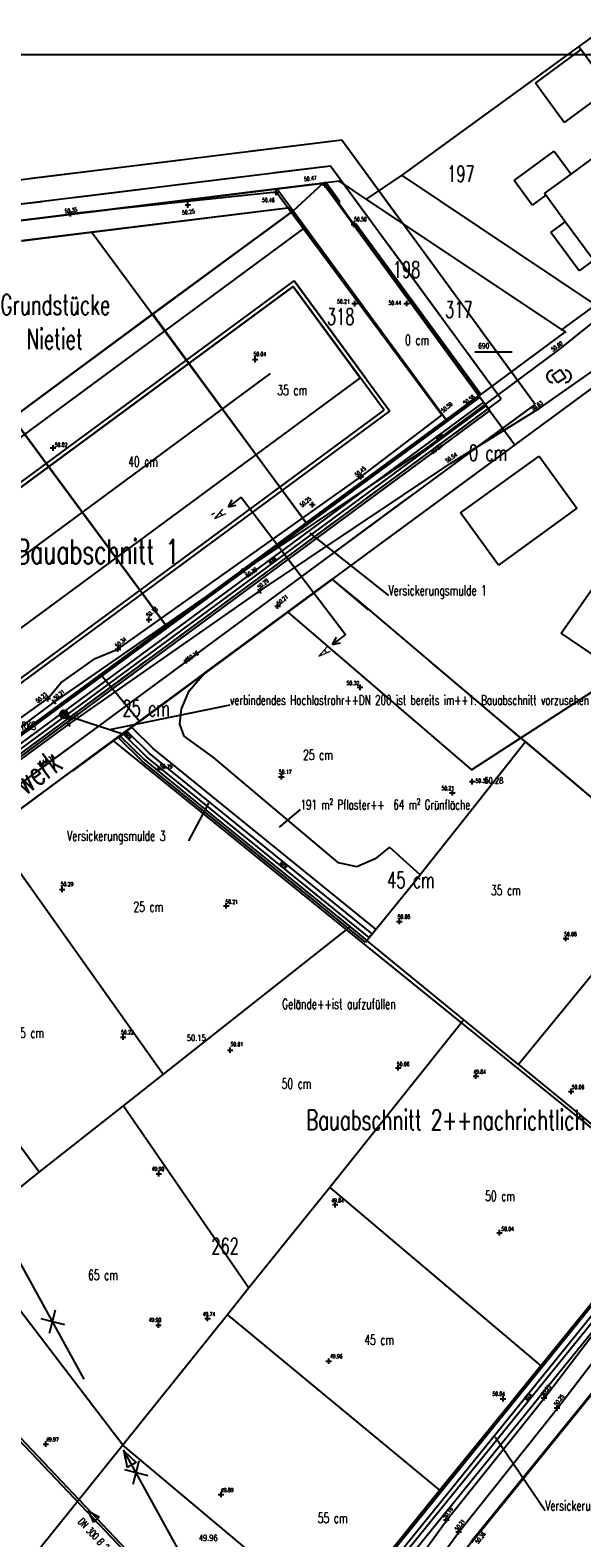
# Model space of a CAD drawing. Extents: x 3409653 to 3410193, y 5788342 to 5789000.
# Tile 63 of 79: x 3409935 to 3410003, y 5788711 to 5788898. Entities that reach past the tile are written whole.
import ezdxf

# ---------------------------------------------------------------- set-up
doc = ezdxf.new("R2010")
doc.units = 0
doc.header["$MEASUREMENT"] = 0
for name, pattern in [('LINIENART0', [0]), ('LINIENART1', [50, 40, -10]), ('LINIENART2', [26, 20, -6]), ('LINIENART3', [100, 70, -10, 10, -10]), ('LINIENART4', [120, 70, -10, 10, -10, 10, -10]), ('LINIENART6', [65, 40, -10, 5, -10])]:
    doc.linetypes.add(name, pattern=pattern)
for name, color, linetype in [('aahinweise1ba', 7, 'Continuous'), ('aufhoehung', 7, 'Continuous'), ('Aufhoehung_Grundstuecke', 7, 'Continuous'), ('bauabschnitte1', 7, 'Continuous'), ('bauabschnitte2', 7, 'Continuous'), ('dxf_amwasser1', 7, 'Continuous'), ('dxf_amwasser3', 7, 'Continuous'), ('einlauf', 7, 'Continuous'), ('einzugsgebiete', 7, 'Continuous'), ('hoehen_lp', 7, 'Continuous'), ('hoen_2', 7, 'Continuous'), ('KATASTER', 7, 'Continuous'), ('lp_drain', 7, 'Continuous'), ('notiz', 7, 'Continuous'), ('notiz_klein', 7, 'Continuous'), ('NULLEBENE', 7, 'Continuous'), ('Parzelierung_B-Plan', 7, 'Continuous'), ('Rahmen', 7, 'Continuous'), ('RwKanalBestand', 7, 'Continuous'), ('Straßenbau', 7, 'Continuous'), ('SwKanalPlanung', 7, 'Continuous'), ('TOP-HOEHENI', 7, 'Continuous'), ('TOP-LINIEN', 7, 'Continuous'), ('TOP-SYMB-STRASSE', 7, 'Continuous'), ('Wasserwirschaft', 7, 'Continuous')]:
    doc.layers.add(name, color=color, linetype=linetype)
doc.styles.add('SIMPLEX', font='simplex')

# ---------------------------------------------------------------- blocks, each defined once
blk = doc.blocks.new('1710-302')
at = {"layer": 'NULLEBENE', "color": 7, "linetype": 'LINIENART6'}
for centre, start, end in [((-0.375, 0), 90, 270), ((0.375, 0), 270, 90)]:
    blk.add_arc(centre, 0.375, start, end, dxfattribs=at)
blk = doc.blocks.new('GELAEN-109')
at = {"layer": 'NULLEBENE', "color": 1, "linetype": 'LINIENART0'}
for p, q in [((-0.188, 0.188), (0.188, -0.188)), ((-0.188, -0.188), (0.188, 0.188))]:
    blk.add_line(p, q, dxfattribs=at)
blk = doc.blocks.new('BOHRUNG-100')
at = {"layer": 'NULLEBENE', "color": 1, "linetype": 'LINIENART0'}
for p, q in [((-0.24749, 0.24749), (-0.49998, -0.00488)), ((-0.28284, 0.28284), (-0.49492, 0.0711)), ((-0.21213, 0.21213), (-0.4946, -0.07329)), ((-0.17678, 0.17678), (-0.48306, -0.12903)), ((-0.3182, 0.3182), (-0.47282, 0.16262)), ((-0.14142, 0.14142), (-0.46598, -0.18128)), ((-0.10607, 0.10607), (-0.44226, -0.23325)), ((0, 0), (-0.42426, 0.42426)), ((0, 0), (-0.42426, -0.42426)), ((-0.07071, 0.07071), (-0.41794, -0.27446)), ((-0.03536, 0.03536), (-0.38837, -0.31491)), ((0, 0), (0.42426, 0.42426)), ((0, 0), (0.42426, -0.42426)), ((0.03536, -0.03536), (0.38618, 0.31759)), ((0.07071, -0.07071), (0.41651, 0.27663)), ((0.10607, -0.10607), (0.44272, 0.23237)), ((0.14142, -0.14142), (0.46513, 0.18346)), ((0.17678, -0.17678), (0.48279, 0.13006)), ((0.21213, -0.21213), (0.49506, 0.07009)), ((0.24749, -0.24749), (0.49999, 0.00347)), ((0.28284, -0.28284), (0.49499, -0.07061)), ((0.3182, -0.3182), (0.47247, -0.16361))]:
    blk.add_line(p, q, dxfattribs=at)
blk.add_circle((0, 0), 0.5, dxfattribs=at)
at = {"layer": 'NULLEBENE', "color": 1, "linetype": 'LINIENART0', "style": 'SIMPLEX', "width": 0.66046}
blk.add_text('RKS', height=1, dxfattribs=at).set_placement((0.779, -0.439))
blk = doc.blocks.new('EINLAUAM-108')
at = {"layer": 'NULLEBENE', "color": 1, "linetype": 'LINIENART0'}
for p, q in [((-0.40007, 0.00025), (-0.40007, -0.49975)), ((-0.4, 0), (0.4, 0)), ((-0.25007, 0.00025), (-0.25007, -0.49975)), ((-0.00007, -0.49975), (-0.00007, 0.00025)), ((0.24993, -0.49975), (0.24993, 0.00025)), ((0.39993, 0.00025), (0.39993, -0.49975)), ((-0.40007, -0.49975), (0.39993, -0.49975))]:
    blk.add_line(p, q, dxfattribs=at)
blk = doc.blocks.new('ROTKREUZ-38')
at = {"layer": 'NULLEBENE', "color": 147, "linetype": 'LINIENART0'}
for p, q in [((0, 0), (-0.70736, 0.70686)), ((0.70726, 0.70726), (-0.70695, -0.70695)), ((0.70773, -0.70723), (0, 0))]:
    blk.add_line(p, q, dxfattribs=at)
blk = doc.blocks.new('SCHACHT_EINL-19')
at = {"layer": 'NULLEBENE', "color": 128, "linetype": 'LINIENART0'}
for p, q in [((0.39491, 0), (-0.39491, 0)), ((0.38206, 0.1), (-0.38376, 0.1)), ((0.34065, 0.2), (-0.34235, 0.2)), ((0.25726, 0.3), (-0.25896, 0.3)), ((0.04711, 0.4), (-0.05857, 0.4)), ((0.38206, -0.1), (-0.38376, -0.1)), ((0.34065, -0.2), (-0.34235, -0.2)), ((0.25726, -0.3), (-0.25896, -0.3)), ((0.05159, -0.4), (-0.0529, -0.4))]:
    blk.add_line(p, q, dxfattribs=at)
blk.add_circle((-0.00085, 0), 0.51253, dxfattribs=at)
blk = doc.blocks.new('RPFEIL-34')
at = {"layer": 'NULLEBENE', "color": 1, "linetype": 'LINIENART0'}
for p, q in [((0.00025, 0.25048), (-0.74975, 0.50048)), ((-0.74975, -0.49952), (-0.74975, 0.50048)), ((0.00025, 0.25048), (0.75025, 0.00048)), ((0.75025, 0.00048), (0.00025, 0.25048)), ((0.75025, 0.00048), (0.00025, -0.24952)), ((0.00025, -0.24952), (-0.74975, -0.49952))]:
    blk.add_line(p, q, dxfattribs=at)
at = {"layer": 'NULLEBENE', "color": 253, "linetype": 'LINIENART0'}
blk.add_line((0.00025, -0.24952), (0.00025, -0.24952), dxfattribs=at)

msp = doc.modelspace()

# ---------------------------------------------------------------- linework, layer by layer
at = {"layer": 'aahinweise1ba', "color": 144, "linetype": 'LINIENART0'}
msp.add_line((3409944.93613, 5788810.94715), (3409959.80699, 5788814.00031), dxfattribs=at)
msp.add_line((3409944.93613, 5788810.94715), (3409959.80699, 5788814.00031), dxfattribs=at)
at = {"layer": 'bauabschnitte1', "color": 188, "linetype": 'LINIENART1'}
for p, q in [((3409933.622, 5788873.908), (3409971.315, 5788878.577)), ((3409971.315, 5788878.577), (3409990.609, 5788852.332)), ((3409990.609, 5788852.332), (3409833.803, 5788736.605))]:
    msp.add_line(p, q, dxfattribs=at)
at = {"layer": 'bauabschnitte2', "color": 172, "linetype": 'LINIENART1'}
for p, q in [((3409972.47971, 5788829.55494), (3409839.542, 5788731.445)), ((3410015.16, 5788793.55), (3409972.45, 5788829.58)), ((3409963.417, 5788689.2), (3410015.089, 5788753.047))]:
    msp.add_line(p, q, dxfattribs=at)
at = {"layer": 'dxf_amwasser3', "color": 88, "linetype": 'LINIENART0'}
msp.add_line((3409985.558, 5788859.232), (3409985.76, 5788859.379), dxfattribs=at)
at = {"layer": 'einzugsgebiete', "color": 144, "linetype": 'LINIENART0'}
msp.add_line((3409965.93954, 5788798.88414), (3409968.519, 5788801.053), dxfattribs=at)
msp.add_line((3409965.93954, 5788798.88414), (3409968.519, 5788801.053), dxfattribs=at)
at = {"layer": 'KATASTER', "color": 92, "linetype": 'LINIENART0'}
for p, q in [((3409971.31, 5788878.58), (3409933.62, 5788873.91)), ((3409971.31, 5788878.58), (3409967.59, 5788875.13)), ((3409990.56, 5788852.27), (3409971.31, 5788878.58)), ((3409934.04, 5788871.44), (3409967.27, 5788875.56)), ((3409950.28, 5788862.4), (3409967.59, 5788875.13)), ((3409967.27, 5788875.56), (3409967.59, 5788875.13)), ((3409967.59, 5788875.13), (3409986.53, 5788849.3)), ((3409932.92, 5788849.54), (3409950.28, 5788862.4)), ((3409950.28, 5788862.4), (3409969.23, 5788836.53)), ((3409990.56, 5788852.27), (3409986.53, 5788849.3)), ((3409990.56, 5788852.27), (3409995.02, 5788846.19)), ((3409932.92, 5788849.54), (3409951.93, 5788823.77)), ((3409986.53, 5788849.3), (3409969.23, 5788836.53)), ((3409995.02, 5788846.19), (3409972.45, 5788829.58)), ((3409969.23, 5788836.53), (3409951.93, 5788823.77)), ((3409956.63, 5788817.95), (3409972.45, 5788829.58)), ((3409975.77, 5788826.83), (3409972.45, 5788829.58)), ((3409995.81, 5788809.85), (3409975.77, 5788826.83)), ((3409951.93, 5788823.77), (3409933.83, 5788810.41)), ((3409951.93, 5788823.77), (3409943.82, 5788817.78)), ((3409943.82, 5788817.78), (3409933.83, 5788810.41)), ((3409943.82, 5788817.78), (3409948.62, 5788812)), ((3409956.63, 5788817.95), (3409948.62, 5788812)), ((3409954.76, 5788815.73), (3409956.63, 5788817.95)), ((3409953.79, 5788813.51), (3409954.76, 5788815.73)), ((3409953.58, 5788811.64), (3409953.79, 5788813.51)), ((3409948.62, 5788812), (3409946.17, 5788810.18)), ((3409954.14, 5788810.12), (3409953.58, 5788811.64)), ((3409945.36, 5788809.59), (3409946.17, 5788810.18)), ((3409946.17, 5788810.18), (3409949.17, 5788807.23)), ((3409957.74, 5788807.54), (3409954.14, 5788810.12)), ((3409995.81, 5788809.85), (3409996.35, 5788809.44)), ((3409934, 5788801.21), (3409945.36, 5788809.59)), ((3409996.35, 5788809.44), (3409988.88, 5788800)), ((3409996.35, 5788809.44), (3410000, 5788806.36)), ((3409949.17, 5788807.23), (3409958.07, 5788800)), ((3409966.68, 5788800), (3409957.74, 5788807.54)), ((3410000, 5788806.36), (3410007.53, 5788800)), ((3409958.07, 5788800), (3409974.67, 5788786.52)), ((3409973.24, 5788794.46), (3409966.68, 5788800)), ((3409988.88, 5788800), (3409983.31, 5788792.97)), ((3409951.53, 5788768.25), (3409930.16, 5788798.37)), ((3409977.74, 5788794.94), (3409975.49, 5788793.98)), ((3409979.51, 5788796.39), (3409977.74, 5788794.94)), ((3409983.31, 5788792.97), (3409979.51, 5788796.39)), ((3409975.49, 5788793.98), (3409973.24, 5788794.46)), ((3409976.72, 5788784.85), (3409983.31, 5788792.97)), ((3410010.57, 5788787.93), (3410000, 5788775.03)), ((3409936.19, 5788756.15), (3409913.99, 5788786.42)), ((3409951.53, 5788768.25), (3409974.67, 5788786.52)), ((3409974.67, 5788786.52), (3409976.72, 5788784.85)), ((3409988.74, 5788775.01), (3409976.72, 5788784.85)), ((3409988.74, 5788775.01), (3409972.14, 5788754.29)), ((3409995.47, 5788769.5), (3409988.74, 5788775.01)), ((3410000, 5788775.03), (3409995.47, 5788769.5)), ((3409995.47, 5788769.5), (3410000, 5788765.79)), ((3409946.62, 5788764.38), (3409951.53, 5788768.25)), ((3410000, 5788765.79), (3410015.28, 5788753.27)), ((3409936.19, 5788756.15), (3409946.62, 5788764.38)), ((3409946.62, 5788764.38), (3409962.15, 5788741.84)), ((3409927.61, 5788749.25), (3409936.19, 5788756.15)), ((3409972.14, 5788754.29), (3409962.15, 5788741.84)), ((3409972.14, 5788754.29), (3409998.26, 5788732.2)), ((3409946.55, 5788722.36), (3409930.5, 5788743.42)), ((3409962.15, 5788741.84), (3409959.48, 5788738.51)), ((3410000, 5788734.35), (3410004.48, 5788739.9)), ((3409959.48, 5788738.51), (3409946.55, 5788722.36)), ((3409959.48, 5788738.51), (3409985.72, 5788716.79)), ((3410010.32, 5788735.83), (3410000, 5788723.12)), ((3409998.26, 5788732.2), (3410000, 5788734.35)), ((3409985.72, 5788716.79), (3409998.26, 5788732.2)), ((3409946.55, 5788722.36), (3409929.27, 5788700.85)), ((3409972.59, 5788700.56), (3409946.55, 5788722.36)), ((3410000, 5788723.12), (3409981.22, 5788700)), ((3409972.59, 5788700.56), (3409985.72, 5788716.79))]:
    msp.add_line(p, q, dxfattribs=at)
at = {"layer": 'lp_drain', "color": 153, "linetype": 'LINIENART0'}
for p, q in [((3409991.48, 5788851.049), (3409834.963, 5788735.56)), ((3409990.70173, 5788852.10276), (3409869.96364, 5788763.01366)), ((3409990.70173, 5788852.10276), (3409869.96364, 5788763.01366)), ((3409991.14703, 5788851.49926), (3409870.40894, 5788762.41016)), ((3409991.92482, 5788850.44516), (3409990.70173, 5788852.10276)), ((3409991.92482, 5788850.44516), (3409990.70173, 5788852.10276)), ((3409991.14703, 5788851.49926), (3409991.47952, 5788851.04865)), ((3409991.92482, 5788850.44516), (3409835.53128, 5788735.04694)), ((3409991.92482, 5788850.44516), (3409835.53128, 5788735.04694)), ((3409947.61448, 5788811.25539), (3409946.02041, 5788809.93431)), ((3409947.61448, 5788811.25539), (3409946.02041, 5788809.93431)), ((3409946.02041, 5788809.93431), (3409948.94156, 5788807.05632)), ((3409946.02041, 5788809.93431), (3409948.94156, 5788807.05632)), ((3409947.00319, 5788810.80491), (3409946.54678, 5788810.46857)), ((3409946.54678, 5788810.46857), (3409949.46792, 5788807.59058)), ((3409947.00319, 5788810.80491), (3409949.82096, 5788808.02528)), ((3409947.61448, 5788811.25539), (3409950.34766, 5788808.55921)), ((3409947.61448, 5788811.25539), (3409950.34766, 5788808.55921)), ((3409977.37222, 5788785.65014), (3409949.82096, 5788808.02528)), ((3409977.84503, 5788786.23233), (3409950.29377, 5788808.60747)), ((3409977.84503, 5788786.23233), (3409950.29377, 5788808.60747)), ((3409976.54637, 5788784.63325), (3409948.99511, 5788807.00839)), ((3409976.54637, 5788784.63325), (3409948.99511, 5788807.00839)), ((3409977.01918, 5788785.21544), (3409949.46792, 5788807.59058)), ((3409976.54637, 5788784.63325), (3409977.84503, 5788786.23233)), ((3409976.54637, 5788784.63325), (3409977.84503, 5788786.23233)), ((3409977.37222, 5788785.65014), (3409977.01918, 5788785.21544)), ((3409964.01439, 5788689.58844), (3410015.26001, 5788752.9086)), ((3409964.01439, 5788689.58844), (3410015.26001, 5788752.9086)), ((3409964.59738, 5788689.11662), (3410015.84301, 5788752.43678)), ((3409965.03269, 5788688.76432), (3410016.27831, 5788752.08448)), ((3409965.61568, 5788688.2925), (3410016.8613, 5788751.61266)), ((3409965.61568, 5788688.2925), (3410016.8613, 5788751.61266))]:
    msp.add_line(p, q, dxfattribs=at)
at = {"layer": 'lp_drain', "color": 169, "linetype": 'LINIENART0'}
msp.add_line((3409947.171, 5788810.196), (3409939.148, 5788812.82), dxfattribs=at)
msp.add_line((3409947.171, 5788810.196), (3409939.148, 5788812.82), dxfattribs=at)
at = {"layer": 'notiz_klein', "color": 144, "linetype": 'LINIENART0'}
for p, q in [((3409969.68203, 5788835.27782), (3409979.39619, 5788827.55972)), ((3409969.68203, 5788835.27782), (3409979.39619, 5788827.55972)), ((3409957.14817, 5788801.8291), (3409954.653, 5788797.181)), ((3409957.14817, 5788801.8291), (3409954.653, 5788797.181)), ((3409992.61454, 5788723.40978), (3409998.78014, 5788714.27226)), ((3409992.61454, 5788723.40978), (3409998.78014, 5788714.27226))]:
    msp.add_line(p, q, dxfattribs=at)
at = {"layer": 'Parzelierung_B-Plan', "color": 176, "linetype": 'LINIENART0'}
for p, q in [((3409967.59, 5788875.13), (3409971.31, 5788878.58)), ((3409971.31, 5788878.58), (3409990.56, 5788852.27)), ((3409967.59, 5788875.13), (3409950.28, 5788862.4)), ((3409986.53, 5788849.3), (3409967.59, 5788875.13)), ((3409950.28, 5788862.4), (3409932.92, 5788849.54)), ((3409950.28, 5788862.4), (3409969.23, 5788836.53)), ((3409932.92, 5788849.54), (3409951.93, 5788823.77)), ((3409969.23, 5788836.53), (3409986.53, 5788849.3))]:
    msp.add_line(p, q, dxfattribs=at)
at = {"layer": 'Rahmen', "color": 144, "linetype": 'LINIENART0'}
msp.add_line((3410061.41058, 5788894.47034), (3409701.41058, 5788894.4705), dxfattribs=at)
msp.add_line((3410061.41058, 5788894.47034), (3409701.41058, 5788894.4705), dxfattribs=at)
at = {"layer": 'RwKanalBestand', "color": 144, "linetype": 'LINIENART1'}
msp.add_line((3409965.96033, 5788686.77874), (3409928.394, 5788754.78799), dxfattribs=at)
at = {"layer": 'SwKanalPlanung', "color": 101, "linetype": 'LINIENART2'}
for p, q in [((3409965.34912, 5788689.66664, 50.4), (3409919.95629, 5788737.54314, 49.95)), ((3409965.56682, 5788689.87305, 50.4), (3409920.174, 5788737.74955, 49.95))]:
    msp.add_line(p, q, dxfattribs=at)
at = {"layer": 'TOP-HOEHENI', "color": 95, "linetype": 'LINIENART0'}
for p, q in [((3410026.886, 5788912.958), (3410002.957, 5788895.52)), ((3410002.957, 5788895.52), (3409981.072, 5788879.572)), ((3409997.591, 5788890.979), (3410003.253, 5788895.116)), ((3410002.957, 5788895.52), (3410018.93, 5788873.667)), ((3410003.253, 5788895.116), (3410006.794, 5788890.271)), ((3410001.124, 5788886.105), (3409997.591, 5788890.979)), ((3410006.794, 5788890.271), (3410001.124, 5788886.105)), ((3409973.6153, 5788883.90015), (3409933.7342, 5788878.96011)), ((3409973.6153, 5788883.90015), (3409962.20253, 5788882.48646)), ((3409997.5402, 5788851.20772), (3409973.6153, 5788883.90015)), ((3409980.40684, 5788874.61979), (3409973.6153, 5788883.90015)), ((3409994.948, 5788878.928), (3409999.906, 5788882.54)), ((3409999.906, 5788882.54), (3410001.977, 5788879.701)), ((3410001.977, 5788879.701), (3410006.858, 5788883.276)), ((3409972.235, 5788880.706), (3409933.667, 5788875.929)), ((3409953.77321, 5788881.44233), (3409935.27296, 5788879.15072)), ((3409972.23512, 5788880.70626), (3409965.28821, 5788879.84575)), ((3409993.35448, 5788851.84749), (3409972.23512, 5788880.70626)), ((3409976.3691, 5788875.05734), (3409972.23512, 5788880.70626)), ((3409961.1066, 5788879.32778), (3409953.04315, 5788878.32897)), ((3409973.339, 5788878.828), (3409971.315, 5788878.577)), ((3409976.656, 5788876.609), (3409973.339, 5788878.828)), ((3409981.072, 5788879.572), (3409976.656, 5788876.609)), ((3410005.011, 5788863.516), (3409981.072, 5788879.572)), ((3409997.184, 5788875.879), (3409994.948, 5788878.928)), ((3409998.707, 5788877.305), (3410001.977, 5788879.701)), ((3409971.315, 5788878.577), (3409933.622, 5788873.908)), ((3409965.58, 5788877.867), (3409933.622, 5788873.908)), ((3409948.86153, 5788877.81099), (3409940.79808, 5788876.81218)), ((3409971.315, 5788878.577), (3409965.58, 5788877.867)), ((3409986.533, 5788849.3), (3409965.58, 5788877.867)), ((3409990.564, 5788852.274), (3409971.315, 5788878.577)), ((3409998.854, 5788877.104), (3409997.184, 5788875.879)), ((3409998.854, 5788877.104), (3409998.707, 5788877.305)), ((3410001.259, 5788873.818), (3409998.854, 5788877.104)), ((3409932.91715, 5788849.54009), (3409967.59116, 5788875.12502)), ((3409936.61647, 5788876.29421), (3409933.66688, 5788875.92884)), ((3409934.03455, 5788871.44), (3409967.27379, 5788875.55772)), ((3409967.23218, 5788875.55172), (3409934.03455, 5788871.44)), ((3409986.533, 5788849.3), (3409967.23218, 5788875.55172)), ((3409967.27379, 5788875.55772), (3409986.533, 5788849.3)), ((3409967.59116, 5788875.12502), (3409967.27379, 5788875.55772)), ((3409967.59116, 5788875.12502), (3409986.533, 5788849.3)), ((3410000.826, 5788860.464), (3409976.656, 5788876.609)), ((3409999.471, 5788872.499), (3410001.259, 5788873.818)), ((3410004.535, 5788869.343), (3410001.259, 5788873.818)), ((3409879.29817, 5788806.83599), (3409969.08676, 5788873.08836)), ((3409969.2328, 5788836.53469), (3409942.68635, 5788872.51179)), ((3410002.98, 5788867.732), (3409999.471, 5788872.499)), ((3409986.15994, 5788861.67854), (3409979.42966, 5788870.87521)), ((3409987.5158, 5788864.90567), (3409983.6397, 5788870.2022)), ((3409919.0858, 5788868.28504), (3409951.9326, 5788823.76938)), ((3410004.758, 5788869.038), (3410002.98, 5788867.732)), ((3409967.61743, 5788865.79038), (3409879.45054, 5788800.73461)), ((3409879.45054, 5788800.73461), (3409967.61714, 5788865.79017)), ((3409879.556, 5788801.434), (3409967.724, 5788866.49)), ((3409967.61714, 5788865.79017), (3409975.89726, 5788854.50118)), ((3409978.86565, 5788850.47767), (3409967.61743, 5788865.79038)), ((3409976.59531, 5788854.39487), (3409967.72376, 5788866.49022)), ((3409967.72376, 5788866.49022), (3409979.56399, 5788850.37157)), ((3410005.011, 5788863.516), (3410000.826, 5788860.464)), ((3410001.266, 5788860.171), (3409990.564, 5788852.274)), ((3409997.5402, 5788851.20772), (3409990.74867, 5788860.48808)), ((3410000.826, 5788860.464), (3410001.266, 5788860.171)), ((3409951.9326, 5788823.76938), (3409926.98425, 5788857.58066)), ((3409993.35448, 5788851.84749), (3409989.2205, 5788857.4964)), ((3409990.091, 5788857.711), (3409994.691, 5788857.712)), ((3409893.041, 5788802.063), (3409964.795, 5788855.008)), ((3409972.46434, 5788829.5679), (3410007.947, 5788855.716)), ((3409975.89726, 5788854.50118), (3409890.17682, 5788791.25057)), ((3409990.564, 5788852.274), (3409833.803, 5788736.605)), ((3409835.31888, 5788735.238), (3409993.35448, 5788851.84749)), ((3409837.59271, 5788733.18751), (3409997.5402, 5788851.20772)), ((3409874.93979, 5788766.95863), (3409990.564, 5788852.274)), ((3409990.564, 5788852.274), (3409986.533, 5788849.3)), ((3409987.72185, 5788847.69135), (3409993.35448, 5788851.84749)), ((3409988.2866, 5788844.37978), (3409997.5402, 5788851.20772)), ((3409986.533, 5788849.3), (3409833.803, 5788736.605)), ((3409986.533, 5788849.3), (3409874.93979, 5788766.95863)), ((3409893.54782, 5788787.52414), (3409978.86565, 5788850.47767)), ((3409893.84469, 5788787.12181), (3409979.56399, 5788850.37157)), ((3409951.9326, 5788823.76938), (3409986.533, 5788849.3)), ((3409976.28626, 5788839.25339), (3409983.91213, 5788844.88028)), ((3409988.308, 5788837.775), (3409998.038, 5788844.799)), ((3409998.038, 5788844.799), (3410002.717, 5788838.362)), ((3409969.4555, 5788830.48491), (3409982.01631, 5788839.75313)), ((3409993.025, 5788831.299), (3409988.308, 5788837.775)), ((3410002.717, 5788838.362), (3409993.025, 5788831.299)), ((3409964.85068, 5788830.81543), (3409972.47654, 5788836.44232)), ((3410000.768, 5788822.875), (3410006.011, 5788830.334)), ((3409945.36, 5788809.594), (3409972.46434, 5788829.5679)), ((3409953.41509, 5788822.37747), (3409961.04096, 5788828.00436)), ((3409950.6244, 5788816.59003), (3409963.18521, 5788825.85826)), ((3409966.938, 5788825.495), (3409989.654, 5788805.984)), ((3410008.055, 5788817.903), (3410000.768, 5788822.875)), ((3409941.9795, 5788813.93951), (3409949.60537, 5788819.5664)), ((3409989.654, 5788805.984), (3410008.055, 5788817.903)), ((3409931.7933, 5788802.69516), (3409944.35411, 5788811.96338)), ((3409930.54392, 5788805.50155), (3409938.16978, 5788811.12844)), ((3409885.653, 5788765.513), (3409945.36, 5788809.594)), ((3409977.993, 5788783.131), (3409945.36, 5788809.594)), ((3410015.089, 5788753.047), (3409977.993, 5788783.131)), ((3409963.417, 5788689.2), (3410015.089, 5788753.047)), ((3409989.599, 5788710.395), (3410020.537, 5788748.629))]:
    msp.add_line(p, q, dxfattribs=at)
at = {"layer": 'TOP-LINIEN', "color": 95, "linetype": 'LINIENART4'}
for p, q in [((3409965.502, 5788877.46), (3409940.085, 5788874.793)), ((3409986.014, 5788849.851), (3409965.502, 5788877.46)), ((3409975.128, 5788873.48), (3409973.172, 5788876.174)), ((3410000.653, 5788858.099), (3410005.905, 5788862.329)), ((3409998.176, 5788850.78), (3410008.816, 5788858.295)), ((3409983.948, 5788845.646), (3410000.653, 5788858.099)), ((3409999.649, 5788854.789), (3410000.671, 5788855.502)), ((3410000.312, 5788853.856), (3409999.649, 5788854.789)), ((3410001.336, 5788854.55), (3410000.312, 5788853.856)), ((3410000.671, 5788855.502), (3410001.336, 5788854.55)), ((3409975.973, 5788842.239), (3409986.014, 5788849.851)), ((3409987.12, 5788843.928), (3409998.176, 5788850.78)), ((3409961.486, 5788830.584), (3409983.948, 5788845.646)), ((3409963.46, 5788828.094), (3409987.12, 5788843.928)), ((3409945.95, 5788820.916), (3409975.973, 5788842.239)), ((3409938.06, 5788814.339), (3409961.486, 5788830.584)), ((3409939.941, 5788811.677), (3409963.46, 5788828.094)), ((3409938.9, 5788816.724), (3409943.122, 5788819.754)), ((3409943.122, 5788819.754), (3409945.95, 5788820.916)), ((3409937.27, 5788814.787), (3409938.9, 5788816.724)), ((3409918.84, 5788800), (3409938.06, 5788814.339)), ((3409929.655, 5788809.37), (3409937.27, 5788814.787)), ((3409920.732, 5788797.561), (3409939.941, 5788811.677)), ((3409998.708, 5788728.242), (3410006.554, 5788738.538)), ((3410000.3, 5788726.947), (3410008.206, 5788737.309)), ((3409989.652, 5788710.342), (3410008.039, 5788733.035)), ((3409986.653, 5788713.16), (3409998.708, 5788728.242)), ((3409988.182, 5788711.745), (3410000.3, 5788726.947)), ((3409975.231, 5788697.433), (3409986.653, 5788713.16)), ((3409977.031, 5788696.53), (3409988.182, 5788711.745))]:
    msp.add_line(p, q, dxfattribs=at)
at = {"layer": 'TOP-LINIEN', "color": 95, "linetype": 'LINIENART0'}
for p, q in [((3409971.58, 5788878.389), (3409971.783, 5788878.535)), ((3409973.172, 5788876.174), (3409971.58, 5788878.389)), ((3409971.783, 5788878.535), (3409973.375, 5788876.32)), ((3409973.375, 5788876.32), (3409973.172, 5788876.174)), ((3409975.128, 5788873.48), (3409975.33, 5788873.628)), ((3409990.609, 5788852.332), (3409975.128, 5788873.48)), ((3409975.322, 5788873.216), (3409975.523, 5788873.363)), ((3409975.33, 5788873.628), (3409990.811, 5788852.48)), ((3409981.228, 5788865.147), (3409981.43, 5788865.294)), ((3409987.135, 5788857.078), (3409987.337, 5788857.225)), ((3409990.811, 5788852.48), (3409990.609, 5788852.332))]:
    msp.add_line(p, q, dxfattribs=at)
at = {"layer": 'Wasserwirschaft', "color": 145, "linetype": 'LINIENART3'}
for p, q in [((3409961.19754, 5788839.71845), (3409959.60298, 5788838.51123)), ((3409961.198, 5788839.718), (3409974.077, 5788822.706)), ((3409959.60298, 5788838.51123), (3409960.07848, 5788839.39095)), ((3409959.60298, 5788838.51123), (3409960.58133, 5788838.71819)), ((3409974.07723, 5788822.70624), (3409972.48267, 5788821.49902)), ((3409972.48267, 5788821.49902), (3409972.95817, 5788822.37874)), ((3409972.48267, 5788821.49902), (3409973.46102, 5788821.70598))]:
    msp.add_line(p, q, dxfattribs=at)

# ---------------------------------------------------------------- block references
at = {"layer": 'einlauf'}
for name, p, rotation in [('EINLAUAM-108', (3409985.61103, 5788847.37082), 35.0659), ('EINLAUAM-108', (3409964.93874, 5788832.06867), 35.0659), ('SCHACHT_EINL-19', (3409939.26788, 5788812.83263), 35.06600000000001), ('SCHACHT_EINL-19', (3409939.26788, 5788812.83263), 35.06600000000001), ('EINLAUAM-108', (3409947.36566, 5788810.35954), 314.9289), ('EINLAUAM-108', (3409947.36566, 5788810.35954), 314.9289), ('EINLAUAM-108', (3409966.55511, 5788794.33155), 319.10104), ('EINLAUAM-108', (3409966.55511, 5788794.33155), 319.10104), ('EINLAUAM-108', (3409996.50182, 5788728.53803), 47.62658)]:
    msp.add_blockref(name, p, dxfattribs=dict(at, rotation=rotation))
at = {"layer": 'RwKanalBestand', "xscale": 1.3, "yscale": 1.3, "rotation": 118.91499}
msp.add_blockref('RPFEIL-34', (3409947.17717, 5788720.78337), dxfattribs=at)
msp.add_blockref('RPFEIL-34', (3409947.17717, 5788720.78337), dxfattribs=at)
at = {"layer": 'Straßenbau', "xscale": 1.5, "yscale": 1.5, "rotation": 210.96376}
for p in [(3409937.86069, 5788737.68085), (3409937.86069, 5788737.68085), (3409948.19824, 5788718.99829), (3409948.19824, 5788718.99829)]:
    msp.add_blockref('ROTKREUZ-38', p, dxfattribs=at)
at = {"layer": 'SwKanalPlanung', "rotation": 133.47463}
msp.add_blockref('RPFEIL-34', (3409942.76156, 5788713.7081, 50.4), dxfattribs=at)
msp.add_blockref('RPFEIL-34', (3409942.76156, 5788713.7081, 50.4), dxfattribs=at)
at = {"layer": 'TOP-HOEHENI', "xscale": 0.333, "yscale": 0.333}
for p in [(3410002.957, 5788895.52), (3409973.339, 5788878.828), (3409981.072, 5788879.572), (3409965.58, 5788877.867), (3409971.315, 5788878.577), (3409976.656, 5788876.609), (3410000.826, 5788860.464), (3410001.266, 5788860.171), (3409990.564, 5788852.274), (3409986.533, 5788849.3), (3409945.36, 5788809.594)]:
    msp.add_blockref('GELAEN-109', p, dxfattribs=at)
at = {"layer": 'TOP-HOEHENI'}
for p, xscale, yscale, rotation in [((3409965.502, 5788877.46, 50.468), 1.3, 1.3, 45), ((3409971.58, 5788878.389, 50.476), 1.3, 1.3, 45), ((3409940.085, 5788874.793, 50.356), 1.3, 1.3, 45), ((3409954.584, 5788875.887, 50.252), 1.3, 1.3, 45), ((3409975.128, 5788873.48, 50.501), 1.3, 1.3, 45), ((3409975.232, 5788863.68, 50.218), 1.3, 1.3, 45), ((3409981.661, 5788863.689, 50.445), 1.3, 1.3, 45), ((3409962.912, 5788856.75, 50.043), 1.3, 1.3, 45), ((3409937.927, 5788845.816, 50.023), 1.3, 1.3, 45), ((3409975.973, 5788842.239, 50.454), 1.3, 1.3, 45), ((3409969.992, 5788838.794, 50.25), 1.3, 1.3, 45), ((3409961.459, 5788830.587), 1.3, 1.3, 85), ((3409963.456, 5788828.042), 1.3, 1.3, 85), ((3409965.69, 5788826.226, 50.213), 1.298999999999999, 1.298999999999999, 45), ((3409949.783, 5788824.56, 50.182), 1.3, 1.3, 45), ((3409945.95, 5788820.916, 50.347), 1.3, 1.3, 45), ((3409954.436, 5788819.484, 50.165), 1.298999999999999, 1.298999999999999, 45), ((3409975.881, 5788816.189, 50.319), 1.298999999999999, 1.298999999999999, 45), ((3409937.27, 5788814.787, 50.236), 1.3, 1.3, 45), ((3409938.038, 5788814.362), 1.3, 1.3, 85), ((3409939.83, 5788811.604), 1.3, 1.3, 85), ((3409936.328, 5788806.757, 50.167), 1.298999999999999, 1.298999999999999, 45), ((3409950.952, 5788806.058, 50.197), 1.298999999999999, 1.298999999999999, 45), ((3409966.153, 5788805.106, 50.178), 1.298999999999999, 1.298999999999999, 45), ((3409989.76, 5788804.518, 50.309), 1.298999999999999, 1.298999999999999, 45), ((3409987.303, 5788803.125, 50.217), 1.298999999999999, 1.298999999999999, 45), ((3409939.046, 5788791.178, 50.29), 1.298999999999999, 1.298999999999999, 45), ((3409959.336, 5788789.15, 50.218), 1.298999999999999, 1.298999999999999, 45), ((3409980.754, 5788787.197, 50.086), 1.298999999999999, 1.298999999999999, 45), ((3410001.343, 5788785.112, 50.085), 1.298999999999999, 1.298999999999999, 45), ((3409946.587, 5788772.9, 50.22), 1.298999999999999, 1.298999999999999, 45), ((3409959.828, 5788771.27, 50.012), 1.298999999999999, 1.298999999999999, 45), ((3409980.607, 5788769.096, 50.066), 1.298999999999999, 1.298999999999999, 45), ((3409990.213, 5788768.066, 49.847), 1.298999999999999, 1.298999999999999, 45), ((3410001.997, 5788766.151, 50.06), 1.298999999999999, 1.298999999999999, 45), ((3409951, 5788755.969, 49.907), 1.298999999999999, 1.298999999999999, 45), ((3409972.806, 5788752.157, 49.845), 1.298999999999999, 1.298999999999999, 45), ((3409993.135, 5788748.672, 50.045), 1.298999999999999, 1.298999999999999, 45), ((3409950.965, 5788737.231, 49.9), 1.298999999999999, 1.298999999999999, 45), ((3409957.038, 5788738.071, 49.743), 1.298999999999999, 1.298999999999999, 45), ((3409972.014, 5788732.78, 49.968), 1.298999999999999, 1.298999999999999, 45), ((3409993.58, 5788728.131, 50.042), 1.298999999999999, 1.298999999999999, 45), ((3409998.646, 5788728.246), 1.298999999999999, 1.298999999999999, 45), ((3410000.249, 5788726.993), 1.298999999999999, 1.298999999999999, 45), ((3409937.024, 5788722.521, 49.973), 1.298999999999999, 1.298999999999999, 45), ((3409958.705, 5788716.27, 49.899), 1.298999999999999, 1.298999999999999, 45), ((3409986.566, 5788713.135), 1.298999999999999, 1.298999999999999, 45), ((3409988.07, 5788711.656), 1.298999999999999, 1.298999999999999, 45)]:
    msp.add_blockref('GELAEN-109', p, dxfattribs=dict(at, xscale=xscale, yscale=yscale, rotation=rotation))
at = {"layer": 'TOP-SYMB-STRASSE', "xscale": 2, "yscale": 2}
msp.add_blockref('1710-302', (3410000.491, 5788854.673, 50.625), dxfattribs=at)
at = {"layer": 'Wasserwirschaft'}
msp.add_blockref('BOHRUNG-100', (3409933.26021, 5788811.35192), dxfattribs=at)

# ---------------------------------------------------------------- texts
at = {"layer": 'aahinweise1ba', "color": 144, "linetype": 'LINIENART0', "style": 'SIMPLEX', "width": 0.66046}
msp.add_text('verbindendes Hochlastrohr++DN 200 ist bereits im++1. Bauabschnitt vorzusehen', height=1.2, dxfattribs=at).set_placement((3409959.80699, 5788814.00031))
msp.add_text('verbindendes Hochlastrohr++DN 200 ist bereits im++1. Bauabschnitt vorzusehen', height=1.2, dxfattribs=at).set_placement((3409959.80699, 5788814.00031))
at = {"layer": 'aufhoehung', "color": 144, "linetype": 'LINIENART0', "style": 'SIMPLEX', "width": 0.66046}
for s, p in [('0 cm', (3409989.349, 5788844.217)), ('25 cm', (3409946.508, 5788812.591)), ('45 cm', (3409979.245, 5788791.335)), ('45 cm', (3409979.245, 5788791.335))]:
    msp.add_text(s, height=2, dxfattribs=at).set_placement(p)
at = {"layer": 'Aufhoehung_Grundstuecke', "color": 144, "linetype": 'LINIENART0', "style": 'SIMPLEX', "width": 0.66046}
for s, p in [('0 cm', (3409981.459, 5788858.545)), ('0 cm', (3409981.459, 5788858.545)), ('35 cm', (3409965.664, 5788852.346)), ('35 cm', (3409965.664, 5788852.346)), ('40 cm', (3409947.213, 5788843.489)), ('40 cm', (3409947.213, 5788843.489)), ('25 cm', (3409968.846, 5788807.198)), ('25 cm', (3409968.846, 5788807.198)), ('35 cm', (3409992.074, 5788790.441)), ('35 cm', (3409992.074, 5788790.441)), ('25 cm', (3409947.869, 5788788.398)), ('25 cm', (3409947.869, 5788788.398)), ('25 cm', (3409933.13, 5788772.777)), ('25 cm', (3409933.13, 5788772.777)), ('50 cm', (3409966.193, 5788766.501)), ('50 cm', (3409966.193, 5788766.501)), ('50 cm', (3409991.362, 5788752.59)), ('50 cm', (3409991.362, 5788752.59)), ('65 cm', (3409942.253, 5788742.82)), ('65 cm', (3409942.253, 5788742.82)), ('45 cm', (3409976.416, 5788734.797)), ('45 cm', (3409976.416, 5788734.797)), ('55 cm', (3409970.657, 5788712.733)), ('55 cm', (3409970.657, 5788712.733))]:
    msp.add_text(s, height=1.25, dxfattribs=at).set_placement(p)
at = {"layer": 'dxf_amwasser1', "color": 144, "linetype": 'LINIENART0', "style": 'SIMPLEX', "width": 0.66046}
for s, p in [('50.28', (3409991.268, 5788804.273)), ('50.15', (3409954.463, 5788772.42))]:
    msp.add_text(s, height=0.75, dxfattribs=at).set_placement(p)
at = {"layer": 'einzugsgebiete', "color": 144, "linetype": 'LINIENART0', "style": 'SIMPLEX', "width": 0.66046}
msp.add_text('191 m² Pflaster++  64 m² Grünfläche', height=1.2, dxfattribs=at).set_placement((3409968.519, 5788801.053))
msp.add_text('191 m² Pflaster++  64 m² Grünfläche', height=1.2, dxfattribs=at).set_placement((3409968.519, 5788801.053))
at = {"layer": 'hoehen_lp', "color": 1, "linetype": 'LINIENART0', "style": 'SIMPLEX', "width": 0.66046}
for s, rotation, p in [('50.47', 7, (3409968.991, 5788878.823)), ('50.35', 8, (3409939.398, 5788874.864)), ('50.25', 7, (3409953.913, 5788874.673)), ('50.60', 36, (3409999.754, 5788857.73)), ('50.59', 40, (3409986.18, 5788850.16)), ('50.58', 38, (3409988.898, 5788851.087)), ('50.63', 34, (3409997.249, 5788850.401)), ('50.57', 38, (3409984.911, 5788845.062)), ('50.54', 35, (3409986.667, 5788843.961)), ('50.45', 40, (3409975.477, 5788842.198)), ('50.25', 40, (3409968.7, 5788838.438)), ('50.30', 34, (3409961.933, 5788829.757)), ('50.29', 40, (3409963.449, 5788828.305)), ('50.21', 40, (3409965.848, 5788826.296)), ('50.18', 40, (3409949.706, 5788824.798)), ('50.34', 40, (3409945.859, 5788821.055)), ('50.16', 34, (3409954.698, 5788819.437)), ('50.21', 39, (3409938.209, 5788814.571)), ('50.23', 40, (3409936.037, 5788814.221)), ('50.17', 34, (3409939.832, 5788811.88)), ('50.16', 34, (3409936.864, 5788806.602)), ('50.25', 53, (3409998.595, 5788728.371)), ('50.25', 53, (3410000.224, 5788727.168)), ('50.16', 53, (3409986.466, 5788713.235)), ('50.21', 53, (3409987.97, 5788711.731)), ('50.38', 53, (3409990.501, 5788710.127))]:
    msp.add_text(s, height=0.5, rotation=rotation, dxfattribs=at).set_placement(p)
for s, p in [('50.46', (3409963.766, 5788876.244)), ('50.50', (3409975.145, 5788873.871)), ('50.21', (3409973.048, 5788863.692)), ('50.44', (3409979.407, 5788863.52)), ('50.04', (3409962.715, 5788857.178)), ('50.02', (3409938.132, 5788845.966)), ('50.32', (3409974.221, 5788816.45)), ('50.19', (3409951.122, 5788806.142)), ('50.17', (3409965.848, 5788805.468)), ('50.30', (3409990.167, 5788804.374)), ('50.21', (3409985.96, 5788803.449)), ('50.29', (3409938.875, 5788791.576)), ('50.21', (3409959.225, 5788789.387)), ('50.08', (3409980.532, 5788787.535)), ('50.08', (3410001.125, 5788785.379)), ('50.22', (3409946.329, 5788773.237)), ('50.01', (3409959.876, 5788771.758)), ('50.06', (3409980.443, 5788769.293)), ('49.84', (3409989.895, 5788768.344)), ('50.06', (3410002.057, 5788766.455)), ('49.90', (3409950.115, 5788756.318)), ('49.84', (3409972.326, 5788752.417)), ('50.04', (3409993.363, 5788748.901)), ('49.74', (3409956.414, 5788738.353)), ('49.90', (3409949.743, 5788737.63)), ('49.96', (3409972.165, 5788733.129)), ('50.04', (3409992.253, 5788728.5)), ('49.97', (3409937.046, 5788722.842)), ('49.89', (3409958.664, 5788716.574))]:
    msp.add_text(s, height=0.5, dxfattribs=at).set_placement(p)
at = {"layer": 'hoen_2', "color": 144, "linetype": 'LINIENART0', "style": 'SIMPLEX', "width": 0.66046}
msp.add_text('49.96', height=0.75, dxfattribs=at).set_placement((3409955.93867, 5788710.52442))
at = {"layer": 'notiz', "color": 160, "linetype": 'LINIENART0', "style": 'SIMPLEX', "width": 0.66046}
for s, height, p in [('Bebauungsplan Nr. 164++"Am Wasserwerk" in Dörenthe++Bauabschnitt 1', 3, (3409852.81962, 5788831.4831)), ('Gelände++ist aufzufüllen', 1.25, (3409966.24, 5788776.363)), ('Gelände++ist aufzufüllen', 1.25, (3409966.24, 5788776.363)), ('Bauabschnitt 2++nachrichtlich aus++Rahmenplan Dörenthe', 2.5, (3409969.21603, 5788761.38921))]:
    msp.add_text(s, height=height, dxfattribs=at).set_placement(p)
at = {"layer": 'notiz_klein', "color": 144, "linetype": 'LINIENART0', "style": 'SIMPLEX', "width": 0.66046}
for s, p in [('Versickerungsmulde 1', (3409979.39619, 5788827.55972)), ('Versickerungsmulde 1', (3409979.39619, 5788827.55972)), ('Versickerungsmulde 3', (3409939.653, 5788797.181)), ('Versickerungsmulde 3', (3409939.653, 5788797.181)), ('Versickerungsmulde 5', (3409998.78014, 5788714.27226)), ('Versickerungsmulde 5', (3409998.78014, 5788714.27226))]:
    msp.add_text(s, height=1.25, dxfattribs=at).set_placement(p)
at = {"layer": 'SwKanalPlanung', "color": 101, "linetype": 'LINIENART0', "style": 'SIMPLEX', "width": 0.66046}
msp.add_text('DN 300 B 2.0%o 66.0m', height=0.9, rotation=312.93822, dxfattribs=at).set_placement((3409940.95494, 5788712.82014))
at = {"layer": 'TOP-HOEHENI', "color": 95, "linetype": 'LINIENART0', "style": 'SIMPLEX', "width": 0.66046}
for s, height, p in [('197', 2, (3409986.667, 5788878.74)), ('198', 2, (3409979.941, 5788866.885)), ('Grundstücke', 2.5, (3409931.40775, 5788862.28937)), ('317', 2, (3409986.413, 5788861.937)), ('318', 2, (3409971.79785, 5788861.069)), ('Nietiet', 2.5, (3409934.65626, 5788858.05875)), ('690', 0.666, (3409990.491, 5788858.111)), ('262', 2, (3409957.497, 5788746.008))]:
    msp.add_text(s, height=height, dxfattribs=at).set_placement(p)
msp.add_text('Am Wasserwerk', height=3, rotation=36.4, dxfattribs=at).set_placement((3409922.73123, 5788794.05696))
at = {"layer": 'Wasserwirschaft', "color": 145, "linetype": 'LINIENART0', "style": 'SIMPLEX', "width": 0.66046}
for s, p in [("A'", (3409959.357, 5788837.645)), ('A', (3409972.237, 5788820.632))]:
    msp.add_text(s, height=1.5, rotation=126.327, dxfattribs=at).set_placement(p)

doc.saveas('drawing.dxf')
